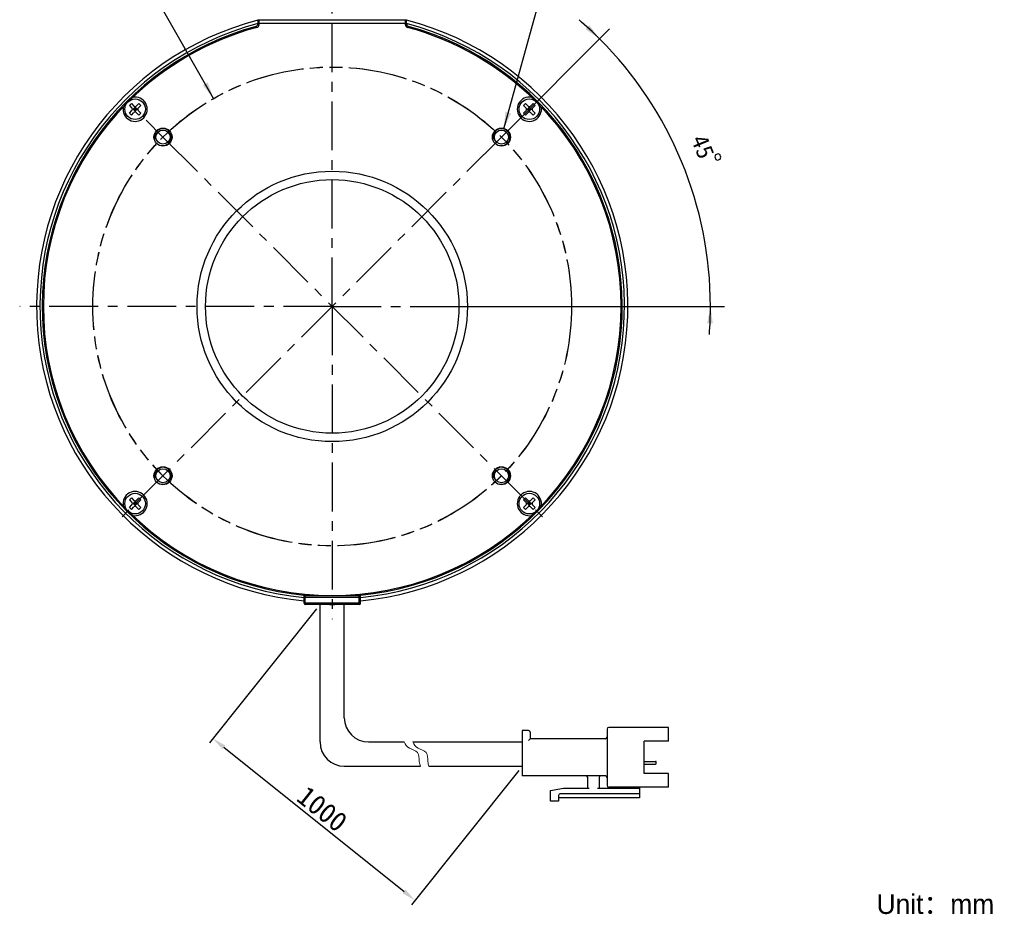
# Model space of a CAD drawing. Header units: millimetres. Extents: x 83 to 258, y 11 to 249.
# Tile 1 of 14: x 83 to 258, y 11 to 169. Entities that reach past the tile are written whole.
import ezdxf
from ezdxf.enums import TextEntityAlignment as Align

# ---------------------------------------------------------------- set-up
doc = ezdxf.new("R2010")
doc.units = ezdxf.units.MM
doc.header["$LTSCALE"] = 23.1
doc.header["$PDMODE"] = 3
doc.header["$PDSIZE"] = 8
doc.linetypes.add('CENTER', pattern=[0.6, 0.375, -0.075, 0.075, -0.075])
doc.linetypes.add('PHANTOM', pattern=[0.8, 0.45, -0.05, 0.1, -0.05, 0.1, -0.05])
doc.layers.get('0').update_dxf_attribs({"linetype": 'CONTINUOUS'})
doc.layers.get('Defpoints').update_dxf_attribs({"linetype": 'CONTINUOUS', "lineweight": 18})
for name, color, linetype in [('00_COMPONENTS', 7, 'CONTINUOUS'), ('03_ALL_AXES', 7, 'CONTINUOUS'), ('07_ALL_HOLES', 7, 'CONTINUOUS'), ('50_ALL_DETAILS', 7, 'CONTINUOUS'), ('51__DRAFT_DIMS', 7, 'CONTINUOUS')]:
    doc.layers.add(name, color=color, linetype=linetype)
for name, color, linetype, lineweight in [('标注', 3, 'CONTINUOUS', 25), ('粗实线', 7, 'CONTINUOUS', 30), ('细实线', 7, 'CONTINUOUS', 15)]:
    doc.layers.add(name, color=color, linetype=linetype, lineweight=lineweight)
doc.styles.get("Standard").update_dxf_attribs({"font": 'simfang.ttf'})
doc.dimstyles.new('CST Standard', dxfattribs={"dimtxt": 3.5, "dimasz": 2.5, "dimexe": 1, "dimexo": 1, "dimgap": 0.6, "dimtad": 1, "dimtoh": 1, "dimdsep": 46, "dimtxsty": 'STANDARD', "dimcen": -2.5, "dimdle": 5, "dimadec": 1, "dimazin": 2, "dimtfac": 1, "dimtofl": 0, "dimtmove": 0, "dimatfit": 0, "dimfxl": 1, "dimtolj": 1, "dimarcsym": 0})
doc.dimstyles.new('DIMSTYLE_3', dxfattribs={"dimtxt": 3, "dimasz": 3, "dimexe": 2.5, "dimexo": 0.5, "dimtad": 1, "dimdsep": 46, "dimtxsty": 'STANDARD', "dimblk": '_FILLED', "dimblk1": '_FILLED', "dimblk2": '_FILLED', "dimcen": 0.09, "dimclrt": 3, "dimazin": 2, "dimtp": 0.1, "dimtm": 0.1, "dimtfac": 1, "dimtofl": 0, "dimtmove": 0, "dimatfit": 1, "dimldrblk": '_FILLED', "dimfxl": 1, "dimtolj": 1, "dimarcsym": 0})
doc.dimstyles.new('DIMSTYLE_4', dxfattribs={"dimtxt": 3, "dimasz": 3, "dimexe": 2.5, "dimexo": 0.5, "dimgap": 3, "dimtad": 1, "dimdec": 1, "dimdsep": 46, "dimtxsty": 'STANDARD', "dimblk": '_FILLED', "dimblk1": '_FILLED', "dimblk2": '_FILLED', "dimcen": 0.09, "dimclrt": 3, "dimazin": 2, "dimtp": 0.5, "dimtm": 0.5, "dimtfac": 1, "dimtdec": -1, "dimtofl": 0, "dimtmove": 0, "dimatfit": 3, "dimldrblk": '_FILLED', "dimfxl": 1, "dimtolj": 1, "dimarcsym": 0})
doc.dimstyles.new('DIMSTYLE_5', dxfattribs={"dimtxt": 3, "dimasz": 3, "dimexe": 2.5, "dimexo": 0.5, "dimtad": 1, "dimdec": 0, "dimdsep": 46, "dimtxsty": 'STANDARD', "dimblk": '_FILLED', "dimblk1": '_FILLED', "dimblk2": '_FILLED', "dimcen": 0.09, "dimclrt": 3, "dimazin": 2, "dimtp": 0.3, "dimtm": 0.3, "dimtfac": 1, "dimtdec": 0, "dimtofl": 0, "dimtmove": 0, "dimatfit": 1, "dimldrblk": '_FILLED', "dimfxl": 1, "dimtolj": 1, "dimarcsym": 0})

# ---------------------------------------------------------------- blocks, each defined once
blk = doc.blocks.new('_FILLED')
at = {"color": 0, "linetype": 'ByBlock'}
blk.add_solid([(0, 0), (-1, 0.167), (-1, -0.167)], dxfattribs=at)
blk = doc.blocks.new('*D4')
at = {"layer": '51__DRAFT_DIMS', "color": 4}
for p, q in [((169.24, 149.9), (176.46, 175.91)), ((176.46, 175.91), (179.96, 175.91)), ((179.96, 175.91), (191.78, 175.91))]:
    blk.add_line(p, q, dxfattribs=at)
at = {"layer": '51__DRAFT_DIMS', "color": 4, "xscale": 3, "yscale": 3, "zscale": 3, "rotation": 254.4833101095}
blk.add_blockref('_FILLED', (169.24, 149.9), dxfattribs=at)
at = {"layer": '51__DRAFT_DIMS', "color": 3}
blk.add_text('4-M3', height=3, dxfattribs=at).set_placement((181.46, 176.66))
blk = doc.blocks.new('*D5')
at = {"layer": '51__DRAFT_DIMS', "color": 4}
for p, q in [((169.2, 148.81), (188.05, 167.66)), ((160.58, 118.41), (208.45, 118.41))]:
    blk.add_line(p, q, dxfattribs=at)
for start, end in [(45, 49.2657), (0, 45), (355.7343, 360)]:
    blk.add_arc((138.79, 118.41), 67.16, start, end, dxfattribs=at)
for points in [[(183.77, 167.61), (186.28, 165.89), (184.46, 168.33)], [(206.38, 115.4), (205.95, 118.41), (205.38, 115.42)]]:
    blk.add_solid(points, dxfattribs=at)
at = {"layer": '51__DRAFT_DIMS', "color": 3}
blk.add_text('45', height=3, rotation=-67.5, dxfattribs=at).set_placement((203.23, 146.18), align=Align.CENTER)
blk = doc.blocks.new('*D6')
at = {"layer": '51__DRAFT_DIMS', "color": 4}
for p, q in [((103.58, 173.99), (92.17, 173.99)), ((107.08, 173.99), (103.58, 173.99)), ((117.72, 155.32), (107.08, 173.99))]:
    blk.add_line(p, q, dxfattribs=at)
at = {"layer": '51__DRAFT_DIMS', "color": 4, "xscale": 3, "yscale": 3, "zscale": 3, "rotation": 299.6918250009}
blk.add_blockref('_FILLED', (117.72, 155.32), dxfattribs=at)
at = {"layer": '51__DRAFT_DIMS', "color": 3}
blk.add_text('85', height=3, dxfattribs=at).set_placement((102.08, 174.74), align=Align.RIGHT)
blk = doc.blocks.new('*D9')
at = {"layer": 'Defpoints', "color": 0}
for p in [(136.63, 65.51), (172.53, 36.79), (153.49, 12.99)]:
    blk.add_point(p, dxfattribs=at)
at = {"layer": '标注', "color": 0, "linetype": 'Continuous', "lineweight": -2, "ltscale": 3}
for p, q in [((136, 64.73), (116.97, 40.93)), ((171.9, 36.01), (152.87, 12.21))]:
    blk.add_line(p, q, dxfattribs=at)
at = {"layer": '标注', "color": 9, "linetype": 'Continuous', "lineweight": -2, "ltscale": 3}
blk.add_line((119.54, 40.15), (151.54, 14.56), dxfattribs=at)
at = {"layer": '标注', "color": 9}
for points in [[(119.81, 40.48), (119.28, 39.83), (117.59, 41.71)], [(151.28, 14.23), (151.8, 14.88), (153.49, 12.99)]]:
    blk.add_solid(points, dxfattribs=at)
at = {"layer": '标注', "color": 7, "insert": (137.02, 29.2), "char_height": 3.5, "attachment_point": 5, "rotation": 321.3402}
blk.add_mtext('\\A1;1000{}{{\\H0.7x;}{}}', dxfattribs=at)

msp = doc.modelspace()

# ---------------------------------------------------------------- linework, layer by layer
msp.add_line((138.3126, 65.5063), (139.2687, 65.5063))
at = {"layer": '00_COMPONENTS', "color": 7}
for p, q in [((125.5906, 169.2198), (125.5906, 168.5691)), ((125.7906, 169.2198), (125.5906, 169.2198)), ((125.7906, 168.4162), (125.7906, 169.2713)), ((125.7906, 169.2713), (151.7906, 169.2713)), ((125.7906, 168.6713), (151.7906, 168.6713)), ((151.7906, 168.4162), (151.7906, 169.2713)), ((151.9906, 169.2198), (151.7906, 169.2198)), ((151.9906, 168.5691), (151.9906, 169.2198)), ((103.1171, 154.4334), (102.7635, 154.0798)), ((102.7635, 154.0798), (103.2232, 153.6202)), ((103.1171, 154.4334), (103.5767, 153.9738)), ((103.7888, 152.9303), (103.7888, 153.8859)), ((104.001, 153.9738), (104.4606, 154.4334)), ((104.3545, 153.6202), (104.8142, 154.0798)), ((104.4606, 154.4334), (104.8142, 154.0798)), ((173.1207, 154.4334), (172.7671, 154.0798)), ((172.7671, 154.0798), (173.2267, 153.6202)), ((173.1207, 154.4334), (173.5803, 153.9738)), ((173.7924, 152.9303), (173.7924, 153.8859)), ((174.0046, 153.9738), (174.4642, 154.4334)), ((174.3581, 153.6202), (174.8177, 154.0798)), ((174.4642, 154.4334), (174.8177, 154.0798)), ((102.7635, 152.7363), (103.2232, 153.1959)), ((102.7635, 152.7363), (103.1171, 152.3828)), ((103.1171, 152.3828), (103.5767, 152.8424)), ((103.311, 153.4081), (104.2667, 153.4081)), ((103.7888, 153.7616), (103.4353, 153.4081)), ((103.4353, 153.4081), (103.7888, 153.0545)), ((103.6121, 153.2313), (103.9656, 153.5848)), ((103.6121, 153.5848), (103.9656, 153.2313)), ((103.7888, 153.7616), (104.1424, 153.4081)), ((104.1424, 153.4081), (103.7888, 153.0545)), ((104.001, 152.8424), (104.4606, 152.3828)), ((104.3545, 153.1959), (104.8142, 152.7363)), ((104.8142, 152.7363), (104.4606, 152.3828)), ((172.7671, 152.7363), (173.2267, 153.1959)), ((172.7671, 152.7363), (173.1207, 152.3828)), ((173.1207, 152.3828), (173.5803, 152.8424)), ((173.3146, 153.4081), (174.2702, 153.4081)), ((173.7924, 153.7616), (173.4389, 153.4081)), ((173.4389, 153.4081), (173.7924, 153.0545)), ((173.6156, 153.2313), (173.9692, 153.5848)), ((173.6156, 153.5848), (173.9692, 153.2313)), ((173.7924, 153.7616), (174.146, 153.4081)), ((174.146, 153.4081), (173.7924, 153.0545)), ((174.0046, 152.8424), (174.4642, 152.3828)), ((174.3581, 153.1959), (174.8177, 152.7363)), ((174.8177, 152.7363), (174.4642, 152.3828)), ((103.1171, 84.4298), (102.7635, 84.0763)), ((102.7635, 84.0763), (103.2232, 83.6166)), ((103.1171, 84.4298), (103.5767, 83.9702)), ((104.001, 83.9702), (104.4606, 84.4298)), ((104.3545, 83.6166), (104.8142, 84.0763)), ((104.4606, 84.4298), (104.8142, 84.0763)), ((173.1207, 84.4298), (172.7671, 84.0763)), ((172.7671, 84.0763), (173.2267, 83.6166)), ((173.1207, 84.4298), (173.5803, 83.9702)), ((174.0046, 83.9702), (174.4642, 84.4298)), ((174.3581, 83.6166), (174.8177, 84.0763)), ((174.4642, 84.4298), (174.8177, 84.0763)), ((102.7635, 82.7327), (103.2232, 83.1924)), ((102.7635, 82.7327), (103.1171, 82.3792)), ((103.1171, 82.3792), (103.5767, 82.8388)), ((103.311, 83.4045), (104.2667, 83.4045)), ((103.7888, 83.7581), (103.4353, 83.4045)), ((103.4353, 83.4045), (103.7888, 83.0509)), ((103.6121, 83.5813), (103.9656, 83.2277)), ((103.6121, 83.2277), (103.9656, 83.5813)), ((103.7888, 82.9267), (103.7888, 83.8823)), ((103.7888, 83.7581), (104.1424, 83.4045)), ((104.1424, 83.4045), (103.7888, 83.0509)), ((104.001, 82.8388), (104.4606, 82.3792)), ((104.3545, 83.1924), (104.8142, 82.7327)), ((104.8142, 82.7327), (104.4606, 82.3792)), ((172.7671, 82.7327), (173.2267, 83.1924)), ((172.7671, 82.7327), (173.1207, 82.3792)), ((173.1207, 82.3792), (173.5803, 82.8388)), ((173.3146, 83.4045), (174.2702, 83.4045)), ((173.7924, 83.7581), (173.4389, 83.4045)), ((173.4389, 83.4045), (173.7924, 83.0509)), ((173.6156, 83.5813), (173.9692, 83.2277)), ((173.6156, 83.2277), (173.9692, 83.5813)), ((173.7924, 82.9267), (173.7924, 83.8823)), ((173.7924, 83.7581), (174.146, 83.4045)), ((174.146, 83.4045), (173.7924, 83.0509)), ((174.0046, 82.8388), (174.4642, 82.3792)), ((174.3581, 83.1924), (174.8177, 82.7327)), ((174.8177, 82.7327), (174.4642, 82.3792)), ((133.7906, 65.7063), (133.7906, 67.3605)), ((143.5906, 67.0063), (133.9906, 67.0063)), ((143.7906, 65.7063), (143.7906, 67.3605)), ((143.5906, 65.5063), (133.9906, 65.5063))]:
    msp.add_line(p, q, dxfattribs=at)
at = {"layer": '00_COMPONENTS', "color": 4}
for p, q in [((133.7906, 66.8063), (143.7906, 66.8063)), ((133.9906, 65.5063), (133.9906, 67.3393)), ((143.5906, 65.5063), (143.5906, 67.3393)), ((143.7906, 65.7063), (133.7906, 65.7063))]:
    msp.add_line(p, q, dxfattribs=at)
at = {"layer": '00_COMPONENTS', "color": 7}
for centre, radius in [((103.7888, 153.4081), 1.825), ((173.7924, 153.4081), 1.825), ((108.7386, 148.4583), 1.6), ((108.7386, 148.4583), 1.25), ((168.8427, 148.4583), 1.6), ((168.8427, 148.4583), 1.25), ((138.7906, 118.4063), 24), ((138.7906, 118.4063), 22.5), ((108.7386, 88.3542), 1.6), ((108.7386, 88.3542), 1.25), ((168.8427, 88.3542), 1.6), ((168.8427, 88.3542), 1.25), ((103.7888, 83.4045), 1.825), ((173.7924, 83.4045), 1.825)]:
    msp.add_circle(centre, radius, dxfattribs=at)
for centre, radius, start, end in [((138.7906, 118.4063), 52.5, 104.562065, 264.534975), ((138.7906, 118.4063), 51.9, 104.734218, 264.4716), ((138.7906, 118.4063), 51.5, 105.275557, 264.428527), ((138.7906, 118.4063), 51.3, 105.106721, 134.718761), ((125.0906, 168.5691), 0.5, 285.275557, 360), ((125.2906, 168.4162), 0.5, 285.106721, 360), ((138.7906, 118.4063), 52.5, 275.465023, 75.437937), ((138.7906, 118.4063), 51.9, 275.528398, 75.265784), ((138.7906, 118.4063), 51.5, 275.571473, 74.724443), ((152.2906, 168.4162), 0.5, 180, 254.893279), ((152.4906, 168.5691), 0.5, 180, 254.724443), ((138.7906, 118.4063), 51.3, 45.274251, 74.893279), ((138.7906, 118.4063), 51.3, 135.281262, 224.725749), ((103.7888, 153.4081), 2.15, 168.827835, 101.172165), ((103.7888, 154.1859), 0.3, 225, 315), ((173.7924, 153.4081), 2.15, 78.827835, 11.172165), ((173.7924, 154.1859), 0.3, 225, 315), ((138.7906, 118.4063), 51.3, 315.28124, 44.725749), ((103.011, 153.4081), 0.3, 315, 45), ((103.7888, 152.6303), 0.3, 45, 135), ((104.5667, 153.4081), 0.3, 135, 225), ((173.0146, 153.4081), 0.3, 315, 45), ((173.7924, 152.6303), 0.3, 45, 135), ((174.5702, 153.4081), 0.3, 135, 225), ((103.7888, 83.4045), 2.15, 258.827835, 191.172165), ((103.7888, 84.1823), 0.3, 225, 315), ((173.7924, 83.4045), 2.15, 348.827835, 281.172165), ((173.7924, 84.1823), 0.3, 225, 315), ((103.011, 83.4045), 0.3, 315, 45), ((103.7888, 82.6267), 0.3, 45, 135), ((104.5667, 83.4045), 0.3, 135, 225), ((173.0146, 83.4045), 0.3, 315, 45), ((173.7924, 82.6267), 0.3, 45, 135), ((174.5702, 83.4045), 0.3, 135, 225), ((138.7906, 118.4063), 51.3, 225.274251, 314.718783), ((133.9906, 66.8063), 0.2, 90, 180), ((143.5906, 66.8063), 0.2, 22.603253, 90), ((133.9906, 65.7063), 0.2, 180, 270), ((143.5906, 65.7063), 0.2, 270, 360)]:
    msp.add_arc(centre, radius, start, end, dxfattribs=at)
at = {"layer": '00_COMPONENTS', "color": 4}
for centre in [(108.7386, 148.4583), (168.8427, 148.4583), (108.7386, 88.3542), (168.8427, 88.3542)]:
    msp.add_arc(centre, 1.5, 255, 195, dxfattribs=at)
at = {"layer": '03_ALL_AXES', "color": 1, "linetype": 'CENTER'}
for q in [(138.7906, 173.9063), (83.2906, 118.4063), (138.7906, 62.9063), (194.2906, 118.4063)]:
    msp.add_line((138.7906, 118.4063), q, dxfattribs=at)
at = {"layer": '07_ALL_HOLES', "color": 1, "linetype": 'CENTER'}
for p, q in [((108.7386, 148.4583), (105.7334, 151.4635)), ((168.8427, 148.4583), (171.8479, 151.4635)), ((168.8427, 148.4583), (100.945, 80.5607)), ((108.7386, 148.4583), (176.9593, 80.2376))]:
    msp.add_line(p, q, dxfattribs=at)
at = {"layer": '07_ALL_HOLES', "color": 1, "linetype": 'PHANTOM'}
msp.add_circle((138.7906, 118.4063), 42.5, dxfattribs=at)
at = {"layer": '50_ALL_DETAILS', "color": 4, "linetype": 'PHANTOM'}
msp.add_circle((138.7779, 118.3959), 42.5027, dxfattribs=at)
at = {"layer": '51__DRAFT_DIMS', "color": 3}
msp.add_lwpolyline([(207.3032, 145.4829), (206.8412, 145.2915), (206.7059, 144.9649), (206.8973, 144.5029), (207.2239, 144.3676), (207.6858, 144.559), (207.8211, 144.8856), (207.6298, 145.3476), (207.3032, 145.4829)], dxfattribs=at)
at = {"layer": '51__DRAFT_DIMS', "color": 4}
msp.add_arc((168.8427, 148.4583), 1.5, 45, 92.918259, dxfattribs=at)
at = {"layer": '粗实线', "ltscale": 3}
for p, q in [((136.6274, 41.0948), (136.6274, 65.5063)), ((140.9353, 45.4027), (140.9353, 65.5063)), ((145.2432, 41.0948), (151.5901, 41.0948)), ((153.1145, 41.0948), (172.5265, 41.0948)), ((140.9353, 36.7869), (154.4391, 36.7869)), ((155.9635, 36.7869), (172.5265, 36.7869))]:
    msp.add_line(p, q, dxfattribs=at)
at = {"layer": '粗实线'}
for p, q in [((172.5265, 43.1052), (172.5265, 35.0638)), ((173.6753, 43.1052), (172.5265, 43.1052)), ((173.9625, 42.818), (173.9625, 41.6692)), ((187.6042, 43.3924), (187.6042, 33.3406)), ((198.5175, 43.6796), (187.8914, 43.6796)), ((198.5175, 41.2384), (198.5175, 43.6796)), ((187.317, 41.6692), (173.9625, 41.6692)), ((198.5175, 41.2384), (194.2096, 41.2384)), ((194.2096, 35.4946), (194.2096, 41.2384)), ((194.2096, 37.6494), (196.1913, 37.6494)), ((194.2096, 37.1459), (196.1913, 37.1459)), ((196.3349, 37.2895), (196.3349, 37.5058)), ((187.317, 35.0638), (172.5265, 35.0638)), ((198.5175, 35.4946), (194.2096, 35.4946)), ((198.5175, 33.0534), (198.5175, 35.4946)), ((184.1579, 32.9098), (184.1579, 34.7766)), ((186.1682, 34.7766), (186.1682, 32.9098)), ((177.5524, 32.479), (179.85, 32.9098)), ((177.5524, 30.6123), (177.5524, 32.479)), ((178.9884, 31.6175), (178.9884, 30.6123)), ((193.3481, 31.9047), (179.2756, 31.9047)), ((179.85, 32.9098), (184.4451, 32.9098)), ((185.881, 32.9098), (193.3481, 32.9098)), ((198.5175, 33.0534), (187.8914, 33.0534)), ((191.6249, 32.9098), (191.6249, 33.0534)), ((193.3481, 33.0534), (193.3481, 31.1867)), ((178.9884, 30.6123), (177.5524, 30.6123)), ((193.3481, 31.1867), (178.9884, 31.1867))]:
    msp.add_line(p, q, dxfattribs=at)
at = {"layer": '粗实线', "ltscale": 3}
for centre in [(145.2432, 45.4027), (140.9353, 41.0948)]:
    msp.add_arc(centre, 4.3079, 180, 270, dxfattribs=at)
at = {"layer": '粗实线'}
for centre, radius, start, end in [((173.6753, 42.818), 0.2872, 0, 90), ((187.8914, 43.3924), 0.2872, 90, 180), ((187.317, 41.9564), 0.2872, 270, 0), ((196.1913, 37.5058), 0.1436, 0, 90), ((196.1913, 37.2895), 0.1436, 270, 0), ((183.8707, 34.7766), 0.2872, 0, 90), ((186.4554, 34.7766), 0.2872, 90, 180), ((187.317, 34.7766), 0.2872, 0, 90), ((187.8914, 33.3406), 0.2872, 180, 270), ((179.2756, 31.6175), 0.2872, 90, 180)]:
    msp.add_arc(centre, radius, start, end, dxfattribs=at)
msp.add_open_spline([(173.9625, 41.6692), (173.9587, 41.6654), (173.9453, 41.652), (173.9184, 41.6251), (173.8795, 41.5862), (173.833, 41.5397), (173.7819, 41.4887), (173.7289, 41.4356), (173.6931, 41.3999), (173.6753, 41.382)], degree=3, knots=[0, 0, 0, 0, 132.44496021, 469.29186831, 937.59263349, 1489.92739949, 2093.19286428, 2719.61557646, 3341.62114333, 3341.62114333, 3341.62114333, 3341.62114333], dxfattribs=at)
at = {"layer": '细实线', "ltscale": 3}
for points, knots in [([(151.5901, 41.0948), (151.7629, 40.6177), (152.3465, 39.8535), (154.2978, 39.4672), (154.1567, 37.8707), (154.3528, 37.0449), (154.4391, 36.7869)], [0, 0, 0, 0, 610.83119015, 1204.5829362, 1830.46368675, 2133.90260583, 2133.90260583, 2133.90260583, 2133.90260583]), ([(153.1145, 41.0948), (153.2873, 40.6177), (153.871, 39.8535), (155.8222, 39.4672), (155.6811, 37.8707), (155.8772, 37.0449), (155.9635, 36.7869)], [0, 0, 0, 0, 609.2601643, 1201.48481194, 1825.75582997, 2128.41432004, 2128.41432004, 2128.41432004, 2128.41432004])]:
    msp.add_open_spline(points, degree=3, knots=knots, dxfattribs=at)

# ---------------------------------------------------------------- texts
at = {"insert": (235.46, 14.0675), "char_height": 3.5, "width": 66.074441, "attachment_point": 1}
msp.add_mtext('{\\fFZLanTingHei-R-GBK|b0|i0|c134|p2;Unit：mm}', dxfattribs=at)

# ---------------------------------------------------------------- dimensions: what is measured, and where the dimension line sits
at = {"layer": '51__DRAFT_DIMS', "color": 4}
for p1, p2, text, dimstyle, picture, middle in [((169.244, 149.9037), (168.4414, 147.013), '4-M3\\P ', 'DIMSTYLE_3', '*D4', (185.8704, 178.1595)), ((117.7249, 155.3181), (159.831, 81.4738), '%%c<>', 'DIMSTYLE_5', '*D6', (99.8742, 176.2415))]:
    dim = msp.add_diameter_dim_2p(p1=p1, p2=p2, text=text, dimstyle=dimstyle, override={"dimtih": 1, "dimtoh": 1, "dimpost": '<>'}, dxfattribs=at)
    dim.commit()
    dim.dimension.update_dxf_attribs({"geometry": picture, "text_midpoint": middle, "dimtype": 163})
dim = msp.add_angular_dim_2l(base=(200.8375, 144.107), line1=((159.404, 118.4063), (160.0755, 118.4063)), line2=((168.3678, 147.9834), (168.8427, 148.4583)), dimstyle='DIMSTYLE_4', dxfattribs=at)
dim.commit()
dim.dimension.update_dxf_attribs({"geometry": '*D5', "text_midpoint": (200.4729, 144.9702), "dimtype": 162})
at = {"layer": '标注', "color": 9, "ltscale": 3}
dim = msp.add_linear_dim(base=(153.4917, 12.9934), p1=(136.6274, 65.5063), p2=(172.5265, 36.7869), angle=321.340192, text='1000{}{{\\H0.7x;}{}}', dimstyle='CST Standard', override={"dimlfac": 2, "dimclrd": 9, "dimclrt": 7}, dxfattribs=at)
dim.commit()
dim.dimension.update_dxf_attribs({"geometry": '*D9', "text_midpoint": (137.0227, 29.2038)})

doc.saveas('drawing.dxf')
